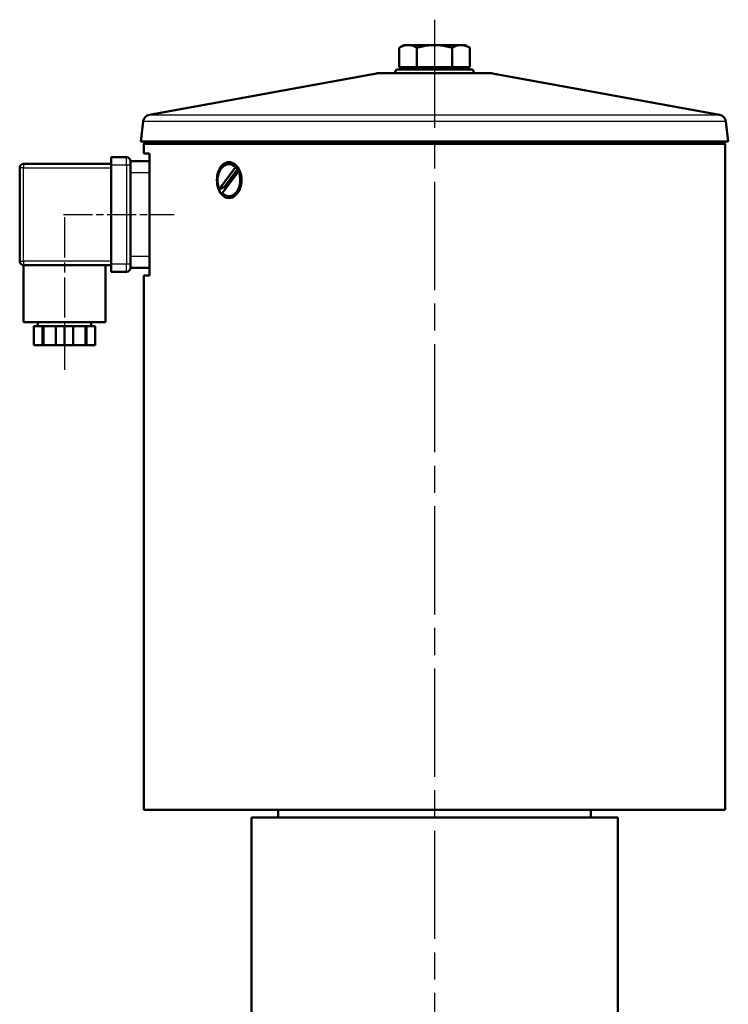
# Model space of a CAD drawing. Header units: millimetres. Extents: x 86 to 855, y 272 to 1215.
# Tile 8 of 9: x 204 to 389, y 955 to 1213. Entities that reach past the tile are written whole.
import ezdxf

# ---------------------------------------------------------------- set-up
doc = ezdxf.new("R2010")
doc.units = ezdxf.units.MM
doc.header["$LTSCALE"] = 5
doc.linetypes.add('CHAIN', pattern=[0.3543, 0.2362, -0.0295, 0.0591, -0.0295])
for name, color, linetype, lineweight in [('Mittellinie(DIN)', 4, 'CHAIN', 25), ('Sichtbare Kanten(DIN)', 7, 'Continuous', 50), ('Sichtbare tangentiale Kanten(DIN)', 3, 'Continuous', 25)]:
    doc.layers.add(name, color=color, linetype=linetype, lineweight=lineweight)

msp = doc.modelspace()

# ---------------------------------------------------------------- linework, layer by layer
at = {"layer": 'Mittellinie(DIN)', "linetype": 'CHAIN', "ltscale": 23.990969}
msp.add_line((312.21, 1213.38), (312.21, 577.02), dxfattribs=at)
at = {"layer": 'Mittellinie(DIN)', "linetype": 'CHAIN', "ltscale": 6.444903}
msp.add_line((215.01, 1162.35), (244.01, 1162.35), dxfattribs=at)
at = {"layer": 'Mittellinie(DIN)', "linetype": 'CHAIN', "ltscale": 8.88956}
msp.add_line((215.26, 1161.6), (215.26, 1121.6), dxfattribs=at)
at = {"layer": 'Sichtbare Kanten(DIN)'}
for p, q in [((304.21, 1206.75), (302.97, 1206.04)), ((302.97, 1200.95), (302.97, 1206.04)), ((305.28, 1206.75), (304.21, 1206.75)), ((312.21, 1206.75), (305.28, 1206.75)), ((307.59, 1200.95), (307.59, 1206.04)), ((319.14, 1206.75), (312.21, 1206.75)), ((316.83, 1200.95), (316.83, 1206.04)), ((320.21, 1206.75), (319.14, 1206.75)), ((320.21, 1206.75), (321.45, 1206.04)), ((321.45, 1200.95), (321.45, 1206.04)), ((302.29, 1200.35), (301.71, 1199.35)), ((302.29, 1200.35), (322.13, 1200.35)), ((307.59, 1200.95), (302.97, 1200.95)), ((304.9, 1200.95), (304.9, 1200.35)), ((316.83, 1200.95), (307.59, 1200.95)), ((321.45, 1200.95), (316.83, 1200.95)), ((319.53, 1200.95), (319.53, 1200.35)), ((322.13, 1200.35), (322.71, 1199.35)), ((297.03, 1199.32), (237.51, 1188.47)), ((297.39, 1199.35), (327.03, 1199.35)), ((327.39, 1199.32), (386.92, 1188.47)), ((235.88, 1186.74), (235.23, 1181.47)), ((388.54, 1186.74), (389.19, 1181.47)), ((235.23, 1181.47), (389.19, 1181.47)), ((236.23, 1181.35), (235.23, 1181.47)), ((236.51, 1181.35), (236.01, 1180.85)), ((388.41, 1180.85), (236.01, 1180.85)), ((236.01, 1178.35), (236.01, 1180.85)), ((236.23, 1181.35), (388.2, 1181.35)), ((387.91, 1181.35), (388.41, 1180.85)), ((388.2, 1181.35), (389.19, 1181.47)), ((388.41, 1006.35), (388.41, 1180.85)), ((227.51, 1175.35), (227.51, 1177.35)), ((231.51, 1177.35), (227.51, 1177.35)), ((237.5, 1178.35), (236.01, 1178.35)), ((237.5, 1178.35), (237.5, 1146.35)), ((203.51, 1174.6), (203.51, 1150.1)), ((227.51, 1175.6), (204.51, 1175.6)), ((227.51, 1149.35), (227.51, 1175.35)), ((232.51, 1176.35), (232.51, 1175.35)), ((237.5, 1176.35), (232.51, 1176.35)), ((232.51, 1149.35), (232.51, 1175.35)), ((255.84, 1169.06), (260.08, 1174.74)), ((260.58, 1174.18), (257.18, 1169.62)), ((258.33, 1175.55), (258.68, 1175.55)), ((260.08, 1174.74), (260.44, 1174.74)), ((232.51, 1173.35), (232.51, 1151.35)), ((260.82, 1173.65), (256.58, 1167.96)), ((261.17, 1173.65), (260.82, 1173.65)), ((256.2, 1169.06), (255.84, 1169.06)), ((258.33, 1167.15), (258.68, 1167.15)), ((204.51, 1149.1), (227.51, 1149.1)), ((204.51, 1149.1), (204.51, 1134.1)), ((226.01, 1149.1), (226.01, 1134.1)), ((227.51, 1147.35), (227.51, 1149.35)), ((232.51, 1149.35), (232.51, 1148.35)), ((232.51, 1148.35), (237.5, 1148.35)), ((227.51, 1147.35), (231.51, 1147.35)), ((236.01, 1146.35), (237.5, 1146.35)), ((236.01, 1006.35), (236.01, 1146.35)), ((226.01, 1134.1), (204.51, 1134.1)), ((209.53, 1133.1), (207.26, 1133.1)), ((207.26, 1133.1), (207.26, 1128.1)), ((208.26, 1134.1), (208.26, 1133.1)), ((209.78, 1133.1), (209.53, 1133.1)), ((209.53, 1128.1), (209.53, 1133.1)), ((212.99, 1133.1), (209.78, 1133.1)), ((209.78, 1128.1), (209.78, 1133.1)), ((215.26, 1133.1), (212.99, 1133.1)), ((212.99, 1133.1), (212.99, 1128.1)), ((217.53, 1133.1), (215.26, 1133.1)), ((215.26, 1133.1), (215.26, 1128.1)), ((220.74, 1133.1), (217.53, 1133.1)), ((217.53, 1128.1), (217.53, 1133.1)), ((220.99, 1133.1), (220.74, 1133.1)), ((220.74, 1128.1), (220.74, 1133.1)), ((223.26, 1133.1), (220.99, 1133.1)), ((220.99, 1133.1), (220.99, 1128.1)), ((222.26, 1134.1), (222.26, 1133.1)), ((223.26, 1133.1), (223.26, 1128.1)), ((207.26, 1128.1), (209.53, 1128.1)), ((209.78, 1128.1), (209.53, 1128.1)), ((212.99, 1128.1), (209.78, 1128.1)), ((212.99, 1128.1), (215.26, 1128.1)), ((215.26, 1128.1), (217.53, 1128.1)), ((220.74, 1128.1), (217.53, 1128.1)), ((220.99, 1128.1), (220.74, 1128.1)), ((220.99, 1128.1), (223.26, 1128.1)), ((236.01, 1006.35), (388.41, 1006.35)), ((271.21, 1004.35), (271.21, 1006.35)), ((353.21, 1004.35), (353.21, 1006.35)), ((264.21, 1004.35), (360.21, 1004.35)), ((264.21, 1004.35), (264.21, 930.35)), ((360.21, 1004.35), (360.21, 930.35))]:
    msp.add_line(p, q, dxfattribs=at)
at = {"layer": 'Sichtbare Kanten(DIN)', "flags": 128}
for points in [[(305.28, 1206.75), (305.19, 1206.75), (305.1, 1206.75), (305.01, 1206.74), (304.91, 1206.73), (304.82, 1206.72), (304.73, 1206.71), (304.64, 1206.69), (304.55, 1206.67), (304.45, 1206.65), (304.36, 1206.63), (304.27, 1206.6), (304.17, 1206.58), (304.08, 1206.55), (303.98, 1206.51), (303.89, 1206.48), (303.79, 1206.44), (303.69, 1206.4), (303.59, 1206.36), (303.49, 1206.31), (303.39, 1206.26), (303.29, 1206.21), (303.19, 1206.15), (303.08, 1206.1), (302.97, 1206.04)], [(307.59, 1206.04), (307.49, 1206.1), (307.38, 1206.15), (307.28, 1206.21), (307.18, 1206.26), (307.08, 1206.31), (306.98, 1206.36), (306.88, 1206.4), (306.78, 1206.44), (306.68, 1206.48), (306.59, 1206.51), (306.49, 1206.55), (306.4, 1206.58), (306.3, 1206.6), (306.21, 1206.63), (306.12, 1206.65), (306.02, 1206.67), (305.93, 1206.69), (305.84, 1206.71), (305.75, 1206.72), (305.65, 1206.73), (305.56, 1206.74), (305.47, 1206.75), (305.38, 1206.75), (305.28, 1206.75)], [(312.21, 1206.75), (312.03, 1206.75), (311.84, 1206.75), (311.66, 1206.74), (311.47, 1206.73), (311.29, 1206.72), (311.1, 1206.71), (310.92, 1206.69), (310.73, 1206.67), (310.55, 1206.65), (310.36, 1206.63), (310.18, 1206.6), (309.99, 1206.58), (309.8, 1206.55), (309.61, 1206.51), (309.41, 1206.48), (309.22, 1206.44), (309.03, 1206.4), (308.83, 1206.36), (308.63, 1206.31), (308.43, 1206.26), (308.22, 1206.21), (308.02, 1206.15), (307.81, 1206.1), (307.59, 1206.04)], [(316.83, 1206.04), (316.62, 1206.1), (316.41, 1206.15), (316.2, 1206.21), (316, 1206.26), (315.8, 1206.31), (315.6, 1206.36), (315.4, 1206.4), (315.2, 1206.44), (315.01, 1206.48), (314.82, 1206.51), (314.63, 1206.55), (314.44, 1206.58), (314.25, 1206.6), (314.06, 1206.63), (313.87, 1206.65), (313.69, 1206.67), (313.5, 1206.69), (313.32, 1206.71), (313.13, 1206.72), (312.95, 1206.73), (312.77, 1206.74), (312.58, 1206.75), (312.4, 1206.75), (312.21, 1206.75)], [(319.14, 1206.75), (319.05, 1206.75), (318.96, 1206.75), (318.86, 1206.74), (318.77, 1206.73), (318.68, 1206.72), (318.59, 1206.71), (318.49, 1206.69), (318.4, 1206.67), (318.31, 1206.65), (318.22, 1206.63), (318.12, 1206.6), (318.03, 1206.58), (317.93, 1206.55), (317.84, 1206.51), (317.74, 1206.48), (317.64, 1206.44), (317.55, 1206.4), (317.45, 1206.36), (317.35, 1206.31), (317.25, 1206.26), (317.15, 1206.21), (317.04, 1206.15), (316.94, 1206.1), (316.83, 1206.04)], [(321.45, 1206.04), (321.34, 1206.1), (321.24, 1206.15), (321.14, 1206.21), (321.03, 1206.26), (320.93, 1206.31), (320.83, 1206.36), (320.73, 1206.4), (320.64, 1206.44), (320.54, 1206.48), (320.44, 1206.51), (320.35, 1206.55), (320.25, 1206.58), (320.16, 1206.6), (320.06, 1206.63), (319.97, 1206.65), (319.88, 1206.67), (319.79, 1206.69), (319.69, 1206.71), (319.6, 1206.72), (319.51, 1206.73), (319.42, 1206.74), (319.33, 1206.75), (319.23, 1206.75), (319.14, 1206.75)], [(258.33, 1166.65), (257.91, 1166.69), (257.5, 1166.81), (257.1, 1167.02), (256.72, 1167.3), (256.38, 1167.65), (256.08, 1168.05), (255.83, 1168.5), (255.6, 1169.01), (255.43, 1169.57), (255.3, 1170.16), (255.23, 1170.76), (255.2, 1171.35), (255.23, 1171.94), (255.3, 1172.54), (255.43, 1173.13), (255.6, 1173.69), (255.83, 1174.2), (256.08, 1174.65), (256.38, 1175.05), (256.72, 1175.4), (257.1, 1175.68), (257.5, 1175.89), (257.91, 1176.01), (258.33, 1176.05)], [(258.33, 1176.05), (258.75, 1176.01), (259.18, 1175.89), (259.59, 1175.68), (259.99, 1175.4), (260.35, 1175.05), (260.68, 1174.65), (260.96, 1174.2), (261.2, 1173.69), (261.4, 1173.13), (261.54, 1172.54), (261.63, 1171.94), (261.65, 1171.35), (261.63, 1170.76), (261.54, 1170.16), (261.4, 1169.57), (261.2, 1169.01), (260.96, 1168.5), (260.68, 1168.05), (260.35, 1167.65), (259.99, 1167.3), (259.59, 1167.02), (259.18, 1166.81), (258.75, 1166.69), (258.33, 1166.65)], [(260.44, 1174.74), (260.44, 1174.72), (260.45, 1174.69), (260.46, 1174.67), (260.46, 1174.64), (260.47, 1174.61), (260.48, 1174.59), (260.48, 1174.57), (260.49, 1174.54), (260.5, 1174.52), (260.5, 1174.49), (260.51, 1174.47), (260.51, 1174.45), (260.52, 1174.42), (260.53, 1174.4), (260.53, 1174.38), (260.54, 1174.35), (260.54, 1174.33), (260.55, 1174.31), (260.56, 1174.29), (260.56, 1174.27), (260.57, 1174.24), (260.57, 1174.22), (260.58, 1174.2), (260.58, 1174.18)], [(257.18, 1169.62), (257.14, 1169.6), (257.11, 1169.58), (257.07, 1169.55), (257.03, 1169.53), (256.99, 1169.51), (256.95, 1169.49), (256.92, 1169.47), (256.88, 1169.44), (256.84, 1169.42), (256.8, 1169.4), (256.76, 1169.38), (256.72, 1169.35), (256.67, 1169.33), (256.63, 1169.3), (256.59, 1169.28), (256.55, 1169.26), (256.51, 1169.23), (256.46, 1169.21), (256.42, 1169.18), (256.38, 1169.16), (256.33, 1169.13), (256.29, 1169.11), (256.24, 1169.08), (256.2, 1169.06)]]:
    msp.add_lwpolyline(points, dxfattribs=at)
at = {"layer": 'Sichtbare Kanten(DIN)'}
for centre, radius, start, end in [((297.39, 1197.35), 2, 90, 100.3315), ((327.03, 1197.35), 2, 79.6685, 90), ((237.86, 1186.5), 2, 100.3315, 173), ((386.56, 1186.5), 2, 7, 79.6685), ((231.51, 1176.35), 1, 0, 90), ((204.51, 1174.6), 1, 90, 180), ((204.51, 1150.1), 1, 180, 270), ((231.51, 1148.35), 1, 270, 0)]:
    msp.add_arc(centre, radius, start, end, dxfattribs=at)
for centre, major_axis, start_param, end_param in [((258.33, 1171.35), (0, 4.2), 5.652024, 8.432128), ((258.68, 1171.35), (0, 4.2), 5.652024, 6.283185), ((259.25, 1171.35), (0, -3.4), 2.311835, 2.553613), ((258.33, 1171.35), (0, -4.2), 5.652024, 8.432128), ((258.68, 1171.35), (0, -4.2), 0, 2.148943), ((259.25, 1171.35), (0, 3.4), 2.105762, 2.288631)]:
    msp.add_ellipse(centre, major_axis=major_axis, ratio=0.707107, start_param=start_param, end_param=end_param, dxfattribs=at)
at = {"layer": 'Sichtbare tangentiale Kanten(DIN)'}
for p, q in [((327.39, 1199.32), (297.03, 1199.32)), ((388.54, 1186.74), (235.88, 1186.74)), ((237.51, 1188.47), (386.92, 1188.47)), ((231.51, 1175.35), (231.51, 1177.35)), ((204.51, 1174.6), (203.51, 1174.6)), ((204.51, 1175.6), (204.51, 1174.6)), ((204.51, 1150.1), (204.51, 1174.6)), ((204.51, 1174.6), (227.51, 1174.6)), ((227.51, 1175.35), (231.51, 1175.35)), ((231.51, 1175.35), (232.51, 1175.35)), ((231.51, 1175.35), (231.51, 1149.35)), ((232.51, 1173.35), (237.5, 1173.35)), ((237.5, 1151.35), (232.51, 1151.35)), ((203.51, 1150.1), (204.51, 1150.1)), ((204.51, 1150.1), (204.51, 1149.1)), ((227.51, 1150.1), (204.51, 1150.1)), ((231.51, 1149.35), (227.51, 1149.35)), ((232.51, 1149.35), (231.51, 1149.35)), ((231.51, 1147.35), (231.51, 1149.35))]:
    msp.add_line(p, q, dxfattribs=at)

doc.saveas('drawing.dxf')
